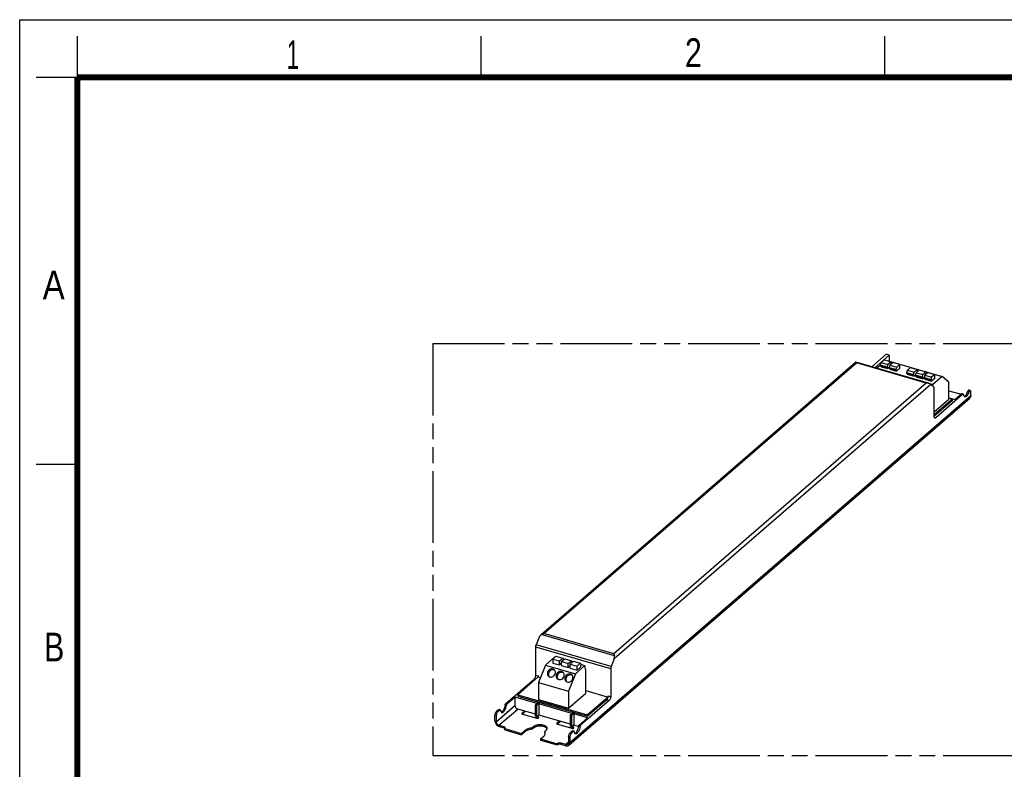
# Model space of a CAD drawing. Header units: millimetres. Extents: x 0 to 210, y 0 to 297.
# Tile 3 of 4: x 0 to 119, y 206 to 297. Entities that reach past the tile are written whole.
import ezdxf

# ---------------------------------------------------------------- set-up
doc = ezdxf.new("R2010")
doc.units = ezdxf.units.MM
doc.header["$LTSCALE"] = 19.36
doc.linetypes.add('PHANTOM', pattern=[0.8, 0.45, -0.05, 0.1, -0.05, 0.1, -0.05])
doc.layers.get('0').update_dxf_attribs({"linetype": 'CONTINUOUS'})
doc.layers.add('DEFAULT_3', color=7, linetype='PHANTOM')
doc.styles.add('TEXTSTYLE_2', font='txt', dxfattribs={"width": 0.75})

msp = doc.modelspace()

# ---------------------------------------------------------------- linework, layer by layer
at = {"color": 2, "linetype": 'Continuous'}
for p, q in [((0, 0), (0, 297)), ((0, 297), (210, 297)), ((7, 290), (7, 295)), ((56, 290), (56, 295)), ((105, 290), (105, 295)), ((7, 290), (2, 290)), ((7, 243), (2, 243))]:
    msp.add_line(p, q, dxfattribs=at)
at = {"color": 7, "linetype": 'Continuous'}
for p, q in [((103.39475, 254.86356), (105.16937, 256.40044)), ((103.75848, 254.75856), (105.5331, 256.29544)), ((104.93182, 255.71124), (104.54682, 255.37782)), ((104.93182, 255.71124), (105.75022, 255.47499)), ((105.5331, 256.29544), (105.16937, 256.40044)), ((105.5331, 256.29544), (105.5331, 255.55787)), ((63.26417, 222.3532), (101.44078, 255.41511)), ((101.44068, 255.41515), (101.44586, 255.41855)), ((110.28937, 252.87326), (101.46604, 255.42034)), ((103.99581, 254.69565), (104.44182, 255.08191)), ((103.99581, 254.69565), (110.81576, 252.7269)), ((104.54682, 255.37782), (104.44182, 255.10502)), ((104.44182, 255.10502), (104.44182, 254.98378)), ((104.44182, 255.10502), (105.26022, 254.86877)), ((104.44182, 254.98378), (105.26022, 254.74753)), ((104.52932, 254.95852), (104.52932, 254.87769)), ((104.52932, 254.87769), (105.34772, 254.64144)), ((104.54682, 255.37782), (105.36522, 255.14157)), ((105.10933, 255.66), (105.12683, 255.67515)), ((105.12683, 255.67515), (111.94678, 253.7064)), ((105.36522, 255.14157), (105.26022, 254.86877)), ((105.26022, 254.86877), (105.26022, 254.74753)), ((105.26022, 254.74753), (105.34772, 254.8233)), ((105.34772, 254.8233), (105.34772, 254.64144)), ((105.5027, 254.77566), (105.34772, 254.64144)), ((105.75022, 255.47499), (105.36522, 255.14157)), ((105.6077, 255.07157), (105.5027, 254.79877)), ((105.5027, 254.79877), (105.5027, 254.67753)), ((105.5027, 254.79877), (106.3211, 254.56252)), ((105.5027, 254.67753), (106.3211, 254.44128)), ((105.5902, 254.65227), (105.5902, 254.57144)), ((105.5902, 254.57144), (106.4086, 254.33519)), ((105.9927, 255.40499), (105.6077, 255.07157)), ((105.6077, 255.07157), (106.4261, 254.83532)), ((105.75022, 255.19499), (105.75022, 255.47499)), ((105.9927, 255.40499), (106.8111, 255.16874)), ((106.4261, 254.83532), (106.3211, 254.56252)), ((106.3211, 254.56252), (106.3211, 254.44128)), ((106.3211, 254.44128), (106.4086, 254.51705)), ((106.8111, 254.68376), (106.4086, 254.33519)), ((106.4086, 254.51705), (106.4086, 254.33519)), ((106.8111, 255.16874), (106.4261, 254.83532)), ((106.8111, 254.68376), (106.8111, 255.16874)), ((108.11447, 254.79249), (107.72947, 254.45907)), ((108.11447, 254.79249), (108.93286, 254.55624)), ((108.93286, 254.55624), (108.54786, 254.22282)), ((108.93286, 254.27624), (108.93286, 254.55624)), ((107.72947, 254.45907), (107.62447, 254.18627)), ((107.62447, 254.18627), (107.62447, 254.06503)), ((107.62447, 254.18627), (108.44286, 253.95002)), ((107.62447, 254.06503), (108.44286, 253.82878)), ((107.71197, 254.03977), (107.71197, 253.95894)), ((107.71197, 253.95894), (108.53036, 253.72269)), ((107.72947, 254.45907), (108.54786, 254.22282)), ((108.54786, 254.22282), (108.44286, 253.95002)), ((108.44286, 253.95002), (108.44286, 253.82878)), ((108.44286, 253.82878), (108.53036, 253.90455)), ((108.53036, 253.90455), (108.53036, 253.72269)), ((108.68535, 253.85691), (108.53036, 253.72269)), ((108.79035, 254.15282), (108.68535, 253.88002)), ((108.68535, 253.88002), (108.68535, 253.75878)), ((108.68535, 253.88002), (109.50374, 253.64377)), ((108.68535, 253.75878), (109.50374, 253.52253)), ((108.77285, 253.73352), (108.77285, 253.65269)), ((108.77285, 253.65269), (109.59124, 253.41644)), ((109.17535, 254.48624), (108.79035, 254.15282)), ((108.79035, 254.15282), (109.60874, 253.91657)), ((109.17535, 254.48624), (109.99374, 254.24999)), ((109.60874, 253.91657), (109.50374, 253.64377)), ((109.50374, 253.64377), (109.50374, 253.52253)), ((109.50374, 253.52253), (109.59124, 253.5983)), ((109.59124, 253.5983), (109.59124, 253.41644)), ((109.74623, 253.55066), (109.59124, 253.41644)), ((109.99374, 254.24999), (109.60874, 253.91657)), ((109.85123, 253.84657), (109.74623, 253.57377)), ((109.74623, 253.57377), (109.74623, 253.45253)), ((109.74623, 253.57377), (110.56462, 253.33752)), ((109.74623, 253.45253), (110.56462, 253.21628)), ((109.83373, 253.42727), (109.83373, 253.34644)), ((109.83373, 253.34644), (110.65212, 253.11019)), ((110.23623, 254.17999), (109.85123, 253.84657)), ((109.85123, 253.84657), (110.66962, 253.61032)), ((109.99374, 253.96999), (109.99374, 254.24999)), ((110.23623, 254.17999), (111.05462, 253.94374)), ((110.66962, 253.61032), (110.56462, 253.33752)), ((110.56462, 253.33752), (110.56462, 253.21628)), ((111.05462, 253.45876), (110.65212, 253.11019)), ((111.05462, 253.94374), (110.66962, 253.61032)), ((111.94678, 253.7064), (110.81576, 252.7269)), ((111.05462, 253.45876), (111.05462, 253.94374)), ((112.76928, 252.99409), (111.94678, 253.7064)), ((110.56462, 253.21628), (110.65212, 253.29205)), ((110.94515, 252.37901), (110.57297, 252.71081)), ((110.65212, 253.29205), (110.65212, 253.11019)), ((110.81576, 252.7269), (110.78008, 252.52617)), ((110.9955, 248.83321), (110.9955, 252.20986)), ((112.76928, 250.93295), (112.76928, 252.99409)), ((66.63984, 208.94361), (115.29024, 251.07609)), ((113.19489, 250.95154), (110.9955, 249.04681)), ((110.9955, 249.39681), (112.76928, 250.93295)), ((114.46925, 251.53846), (111.1705, 248.68166)), ((112.76928, 251.96858), (114.23401, 251.54575)), ((112.76928, 251.11), (113.52165, 250.89281)), ((112.76928, 251.07441), (113.19489, 250.95154)), ((113.19489, 250.78483), (113.19489, 250.95154)), ((114.3177, 251.58221), (113.52165, 250.89281)), ((114.23401, 251.50974), (114.23401, 251.54575)), ((114.36623, 251.59879), (114.51779, 251.55504)), ((115.20951, 252.03192), (115.36106, 251.98817)), ((115.4234, 251.39483), (115.4234, 251.8404)), ((113.19499, 250.78492), (110.9955, 248.8801)), ((63.26476, 222.35252), (63.24072, 222.33302)), ((63.24078, 222.33294), (63.24996, 222.34089)), ((63.05224, 222.05665), (62.68349, 221.09863)), ((62.63224, 217.4494), (62.63224, 220.83991)), ((63.80272, 218.66241), (64.94022, 219.64752)), ((65.07988, 219.72844), (64.69488, 219.39502)), ((64.69488, 219.39502), (64.69488, 218.91005)), ((64.69488, 219.39502), (65.51327, 219.15877)), ((64.69488, 218.91005), (65.51327, 218.6738)), ((64.94022, 219.64752), (64.97488, 219.63751)), ((65.07988, 219.72844), (65.89827, 219.49219)), ((65.51327, 219.15877), (65.89827, 219.49219)), ((65.51327, 218.6738), (65.51327, 219.15877)), ((65.75576, 218.8838), (65.51327, 218.6738)), ((65.75576, 219.08877), (66.14076, 219.42219)), ((65.75576, 218.6038), (65.75576, 219.08877)), ((65.75576, 219.08877), (66.57415, 218.85252)), ((65.89827, 219.49219), (66.00327, 219.40126)), ((66.00327, 219.40126), (66.00327, 219.30313)), ((66.00327, 219.34064), (66.03576, 219.33126)), ((66.14076, 219.42219), (66.95915, 219.18594)), ((66.57415, 218.85252), (66.95915, 219.18594)), ((66.57415, 218.36755), (66.57415, 218.85252)), ((66.81664, 218.78252), (67.20164, 219.11594)), ((66.81664, 218.29755), (66.81664, 218.78252)), ((66.81664, 218.78252), (67.63504, 218.54627)), ((66.95915, 219.18594), (67.06415, 219.09501)), ((67.06415, 219.09501), (67.06415, 218.99688)), ((67.06415, 219.03439), (67.09664, 219.02501)), ((67.20164, 219.11594), (68.02004, 218.87969)), ((67.63504, 218.54627), (68.02004, 218.87969)), ((68.02004, 218.87969), (68.12504, 218.78876)), ((68.12504, 218.66752), (68.03754, 218.59174)), ((68.12504, 218.78876), (68.12504, 218.66752)), ((68.12504, 218.72814), (68.57752, 218.59752)), ((72.1455, 219.43165), (71.77676, 218.47363)), ((63.80272, 218.66241), (62.98022, 216.5255)), ((63.80272, 218.66241), (67.44002, 217.61241)), ((65.75576, 218.6038), (66.57415, 218.36755)), ((66.81664, 218.57755), (66.57415, 218.36755)), ((67.44002, 217.61241), (66.61752, 215.4755)), ((66.81664, 218.29755), (67.63504, 218.0613)), ((68.57752, 218.59752), (67.44002, 217.61241)), ((67.63504, 218.0613), (67.63504, 218.54627)), ((68.03754, 218.40988), (67.63504, 218.0613)), ((68.03754, 218.59174), (68.03754, 218.40988)), ((68.71752, 218.02161), (68.57752, 218.59752)), ((68.71752, 215.23301), (68.71752, 218.02161)), ((71.7255, 218.21491), (71.7255, 214.8244)), ((58.9834, 213.9863), (62.45724, 216.99473)), ((62.93534, 217.2255), (60.43284, 215.05827)), ((62.93534, 217.3619), (62.93534, 217.2255)), ((62.93534, 217.2255), (63.21822, 217.14384)), ((62.98022, 216.5255), (62.98022, 214.46436)), ((62.98022, 216.5255), (66.61752, 215.4755)), ((66.61752, 215.4755), (66.61752, 213.41436)), ((66.61752, 213.41436), (68.71752, 215.23301)), ((68.71752, 215.55633), (71.40943, 214.77924)), ((59.13495, 213.94255), (60.10649, 214.78393)), ((60.10649, 214.78393), (60.10649, 213.75336)), ((62.78197, 214.01158), (60.10649, 214.78393)), ((60.43284, 215.05827), (60.43284, 214.89156)), ((60.43284, 215.05827), (68.91989, 212.60827)), ((60.43294, 214.89164), (68.91999, 212.44164)), ((62.85554, 214.07529), (62.65072, 213.89792)), ((62.80227, 213.85417), (63.00709, 214.03154)), ((63.02651, 214.03818), (62.87495, 214.08193)), ((62.98022, 214.46436), (66.61752, 213.41436)), ((62.98602, 213.95268), (63.04209, 214.00123)), ((62.98602, 213.95268), (62.98602, 212.58869)), ((67.02549, 212.78658), (62.98602, 213.95268)), ((71.5505, 214.36973), (68.07666, 211.3613)), ((71.40367, 214.75928), (68.91989, 212.60827)), ((71.24739, 214.45723), (68.91999, 212.44164)), ((58.12607, 213.24384), (57.85474, 213.00885)), ((58.27763, 213.20009), (58.00629, 212.9651)), ((58.32617, 213.21667), (58.17461, 213.26042)), ((62.61572, 212.69558), (60.43991, 213.32369)), ((61.2583, 213.08744), (60.9606, 212.82962)), ((61.38955, 213.04955), (61.00517, 212.71666)), ((61.02466, 212.71009), (62.75238, 212.21134)), ((62.61572, 212.44299), (62.61572, 213.80698)), ((62.76727, 212.39924), (62.76727, 213.76323)), ((67.09906, 212.85029), (66.89424, 212.67292)), ((67.0458, 212.62917), (67.25062, 212.80654)), ((67.27003, 212.81318), (67.11848, 212.85693)), ((67.22955, 212.72768), (67.28562, 212.77623)), ((68.88995, 212.24836), (67.22955, 212.72768)), ((67.22955, 212.72768), (67.22955, 211.36369)), ((57.67974, 211.88735), (57.67974, 212.55419)), ((57.83129, 212.51044), (57.83129, 211.78298)), ((62.76727, 212.39924), (62.61572, 212.44299)), ((62.98602, 212.58869), (62.76727, 212.39924)), ((62.92738, 212.3629), (62.77582, 212.40665)), ((62.92738, 212.21134), (62.77582, 212.25509)), ((66.85924, 211.47058), (62.98602, 212.58869)), ((65.50183, 211.86244), (65.20413, 211.60462)), ((65.63308, 211.82455), (65.24869, 211.49166)), ((66.85924, 211.21799), (66.85924, 212.58198)), ((67.0108, 211.17424), (67.0108, 212.53823)), ((67.91841, 211.40698), (68.88995, 212.24836)), ((68.91989, 212.60827), (68.91989, 212.44156)), ((58.16471, 211.35331), (58.74062, 211.18706)), ((58.22533, 211.18425), (58.74062, 211.0355)), ((58.86873, 210.79645), (58.86873, 210.948)), ((58.86873, 210.948), (60.89956, 210.36175)), ((58.86873, 210.79645), (60.89956, 210.2102)), ((61.30206, 210.71033), (60.89956, 210.36175)), ((61.30206, 210.55877), (60.89956, 210.2102)), ((60.89956, 210.36175), (60.89956, 210.2102)), ((62.38735, 211.19522), (62.19691, 211.0303)), ((62.38735, 211.04366), (62.19691, 210.87874)), ((62.19691, 211.0303), (62.19691, 210.87874)), ((63.71246, 210.5928), (63.90289, 210.75772)), ((63.71246, 210.5928), (63.71246, 210.44124)), ((65.26818, 211.48509), (66.9959, 210.98634)), ((67.06109, 210.66452), (66.78975, 210.42953)), ((67.0108, 211.17424), (66.85924, 211.21799)), ((67.21934, 210.61884), (66.948, 210.38385)), ((67.22955, 211.36369), (67.0108, 211.17424)), ((67.1709, 211.1379), (67.01935, 211.18165)), ((67.1709, 210.98634), (67.01935, 211.03009)), ((67.26788, 210.63542), (67.10962, 210.6811)), ((67.82684, 211.19126), (67.22955, 211.36369)), ((63.20318, 209.69675), (63.60568, 210.04533)), ((63.20318, 209.69675), (65.23401, 209.1105)), ((63.20318, 209.69675), (63.20318, 209.5452)), ((63.20318, 209.5452), (65.23401, 208.95895)), ((65.23401, 208.95895), (65.23401, 209.1105)), ((66.28133, 209.01024), (65.71212, 209.17456)), ((66.61475, 209.97487), (66.61475, 209.24741)), ((66.773, 209.92919), (66.773, 209.26235)), ((66.22741, 208.87425), (65.71212, 209.023))]:
    msp.add_line(p, q, dxfattribs=at)
at = {"color": 9, "linetype": 'Continuous'}
for p, q in [((63.60283, 222.48659), (101.53711, 255.33864)), ((110.02416, 252.88864), (101.53711, 255.33864)), ((110.02416, 252.88864), (72.08988, 220.03659)), ((110.57297, 252.71081), (72.1455, 219.43165)), ((66.773, 209.26235), (115.4234, 251.39483)), ((114.3177, 251.58221), (114.46925, 251.53846)), ((115.02175, 251.81736), (115.17331, 251.77361)), ((111.1705, 248.68166), (111.00938, 248.72817)), ((72.18047, 219.77877), (63.26476, 222.35252)), ((72.08988, 220.03659), (63.60283, 222.48659)), ((71.77676, 218.47363), (62.68349, 221.09863)), ((71.7255, 218.21491), (62.63224, 220.83991)), ((62.45724, 216.99473), (62.61597, 216.94891)), ((62.63224, 217.4494), (62.93534, 217.3619)), ((59.13495, 213.94255), (58.9834, 213.9863)), ((62.65072, 213.89792), (62.80227, 213.85417)), ((63.00709, 214.03154), (62.85554, 214.07529)), ((71.24739, 214.45723), (71.5505, 214.36973)), ((71.42239, 214.9119), (71.7255, 214.8244)), ((57.83129, 211.78298), (60.10649, 213.75336)), ((58.00629, 212.9651), (57.85474, 213.00885)), ((58.27763, 213.20009), (58.12607, 213.24384)), ((58.16471, 211.35331), (60.43991, 213.32369)), ((59.04922, 213.74706), (58.89766, 213.79081)), ((60.9606, 212.82962), (60.9606, 212.74212)), ((62.61572, 213.80698), (62.76727, 213.76323)), ((67.25062, 212.80654), (67.09906, 212.85029)), ((57.83129, 212.51044), (57.67974, 212.55419)), ((62.92738, 212.3629), (62.92738, 212.21134)), ((65.20413, 211.60462), (65.20413, 211.51712)), ((66.85924, 212.58198), (67.0108, 212.53823)), ((66.89424, 212.67292), (67.0458, 212.62917)), ((58.74062, 211.18706), (58.74062, 211.0355)), ((61.30206, 210.71033), (61.30206, 210.55877)), ((62.38735, 211.19522), (62.38735, 211.04366)), ((66.948, 210.38385), (66.78975, 210.42953)), ((67.21934, 210.61884), (67.06109, 210.66452)), ((67.1709, 211.1379), (67.1709, 210.98634)), ((67.99093, 211.16581), (67.83268, 211.21149)), ((68.07666, 211.3613), (67.91841, 211.40698)), ((65.71212, 209.17456), (65.71212, 209.023)), ((66.61475, 209.29899), (66.28133, 209.01024)), ((66.773, 209.92919), (66.61475, 209.97487))]:
    msp.add_line(p, q, dxfattribs=at)
at = {"color": 7, "linetype": 'Continuous', "const_width": 0.7}
for points in [[(7, 7), (7, 290)], [(7, 290), (203, 290)]]:
    msp.add_lwpolyline(points, dxfattribs=at)
at = {"color": 7, "linetype": 'Continuous'}
for centre, radius, start, end in [((63.60623, 221.90746), 0.56096, 123.483081, 127.4972355), ((64.71687, 217.66225), 0.42533, 60.4766265, 73.9292094), ((65.77776, 217.356), 0.42533, 60.4766265, 73.9292094), ((64.57795, 217.50561), 0.4157, 215.1295549, 217.7935046), ((65.63883, 217.19936), 0.4157, 215.1295549, 217.7935046), ((66.69971, 216.89311), 0.4157, 215.1295549, 217.7935046), ((66.83864, 217.04975), 0.42533, 60.4766265, 73.9292094), ((62.81863, 212.45688), 0.195, 194.0086154, 200.3510387), ((58.75193, 210.83549), 0.17921, 43.9430526, 46.6647703), ((63.42418, 210.22141), 0.36017, 12.8127506, 17.7667941), ((63.44831, 210.3777), 0.33556, 0.0214993, 8.3719233), ((67.06216, 211.23188), 0.195, 194.0086154, 200.3510387)]:
    msp.add_arc(centre, radius, start, end, dxfattribs=at)
for centre, major_axis, ratio, start_param, end_param in [((110.26986, 252.79831), (0.34702, -0.16029), 0.215665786, 0.616592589, 1.394691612), ((63.35534, 221.96915), (0.20298, 0.44431), 0.641742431, 7.235319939, 7.949044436), ((71.84239, 219.51915), (0.20298, 0.44431), 0.641742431, -1.475733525, -0.690335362)]:
    msp.add_ellipse(centre, major_axis=major_axis, ratio=ratio, start_param=start_param, end_param=end_param, dxfattribs=at)
for points in [[(101.46605, 255.42034), (101.45956, 255.4222), (101.45183, 255.42173), (101.44586, 255.41855)], [(110.36469, 252.84391), (110.34065, 252.85608), (110.31525, 252.86578), (110.28937, 252.87326)], [(64.1856, 217.36718), (64.19851, 217.33159), (64.21618, 217.29736), (64.23797, 217.2664)], [(65.24648, 217.06093), (65.25939, 217.02534), (65.27706, 216.99111), (65.29885, 216.96015)], [(66.30736, 216.75468), (66.32027, 216.71909), (66.33794, 216.68486), (66.35973, 216.6539)], [(62.6246, 212.44041), (62.62526, 212.43006), (62.62693, 212.41974), (62.62943, 212.40968)], [(58.87492, 210.96584), (58.86855, 210.97186), (58.86174, 210.97744), (58.85467, 210.98262)], [(63.7446, 210.38666), (63.7352, 210.40557), (63.72437, 210.42381), (63.71246, 210.44124)], [(63.76717, 210.33131), (63.7611, 210.35029), (63.75347, 210.36882), (63.7446, 210.38666)], [(63.9903, 210.93815), (63.98265, 210.95242), (63.97377, 210.96608), (63.96403, 210.97902)], [(64.0066, 210.90153), (64.00212, 210.91411), (63.99661, 210.92637), (63.9903, 210.93815)], [(66.86812, 211.21541), (66.86879, 211.20506), (66.87046, 211.19474), (66.87296, 211.18468)]]:
    msp.add_open_spline(points, degree=3, dxfattribs=at)
for points, knots in [([(101.53711, 255.33864), (101.52687, 255.35822), (101.5079, 255.38879), (101.47999, 255.41635), (101.46605, 255.42034)], [0, 0, 0, 0, 0.603720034, 1, 1, 1, 1]), ([(110.28937, 252.87326), (110.26855, 252.87929), (110.18149, 252.89821), (110.09078, 252.89778), (110.02416, 252.88864)], [0, 0, 0, 0, 0.243773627, 1, 1, 1, 1]), ([(110.9955, 252.20986), (110.9955, 252.24469), (110.99055, 252.30453), (110.9639, 252.3623), (110.94515, 252.37901)], [0, 0, 0, 0, 0.58091513, 1, 1, 1, 1]), ([(114.23401, 251.54575), (114.22769, 251.54024), (114.20649, 251.5195), (114.19111, 251.49141), (114.18829, 251.47021)], [0, 0, 0, 0, 0.281670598, 1, 1, 1, 1]), ([(114.36623, 251.59879), (114.36263, 251.59983), (114.34477, 251.60166), (114.32813, 251.59124), (114.3177, 251.58221)], [0, 0, 0, 0, 0.213780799, 1, 1, 1, 1]), ([(114.51779, 251.55504), (114.51418, 251.55608), (114.49633, 251.55792), (114.47968, 251.54749), (114.46925, 251.53846)], [0, 0, 0, 0, 0.213787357, 1, 1, 1, 1]), ([(114.55515, 251.49013), (114.55414, 251.49836), (114.54989, 251.52278), (114.53441, 251.55024), (114.51779, 251.55504)], [0, 0, 0, 0, 0.323821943, 1, 1, 1, 1]), ([(114.70381, 251.23706), (114.68454, 251.24261), (114.64589, 251.26478), (114.60246, 251.32172), (114.57119, 251.39903), (114.55943, 251.45801), (114.55515, 251.49013)], [0, 0, 0, 0, 0.195035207, 0.417878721, 0.684767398, 1, 1, 1, 1]), ([(114.63548, 251.28231), (114.67438, 251.29348), (114.7554, 251.34575), (114.85744, 251.46525), (114.95082, 251.62691), (115.00014, 251.75098), (115.02175, 251.81736)], [0, 0, 0, 0, 0.178921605, 0.411802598, 0.691452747, 1, 1, 1, 1]), ([(115.17331, 251.77361), (115.14725, 251.69357), (115.08698, 251.54762), (114.98496, 251.38799), (114.89342, 251.29599), (114.82857, 251.25173), (114.7645, 251.22951), (114.72224, 251.23174), (114.70381, 251.23706)], [0, 0, 0, 0, 0.330961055, 0.61829355, 0.737703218, 0.839148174, 0.924570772, 1, 1, 1, 1]), ([(115.20951, 252.03192), (115.17396, 252.04219), (115.12125, 252.0011), (115.08326, 251.94952), (115.05077, 251.89486), (115.03218, 251.84936), (115.02175, 251.81736)], [0, 0, 0, 0, 0.370268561, 0.509278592, 0.663162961, 1, 1, 1, 1]), ([(115.36106, 251.98817), (115.32551, 251.99843), (115.27281, 251.95734), (115.23482, 251.90577), (115.20233, 251.85111), (115.18373, 251.80561), (115.17331, 251.77361)], [0, 0, 0, 0, 0.370270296, 0.509265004, 0.663148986, 1, 1, 1, 1]), ([(115.4234, 251.39483), (115.4234, 251.33352), (115.40351, 251.21378), (115.33301, 251.11314), (115.29024, 251.0761)], [0, 0, 0, 0, 0.520007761, 1, 1, 1, 1]), ([(115.4234, 251.8404), (115.4234, 251.8589), (115.42095, 251.91105), (115.39603, 251.97807), (115.36106, 251.98817)], [0, 0, 0, 0, 0.336947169, 1, 1, 1, 1]), ([(111.07343, 248.6485), (111.06115, 248.65204), (111.0364, 248.66868), (111.01252, 248.71095), (110.99821, 248.7675), (110.9955, 248.81009), (110.9955, 248.83321)], [0, 0, 0, 0, 0.180688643, 0.399541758, 0.672974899, 1, 1, 1, 1]), ([(111.1705, 248.68166), (111.15554, 248.6687), (111.12597, 248.64791), (111.08829, 248.64421), (111.07343, 248.6485)], [0, 0, 0, 0, 0.561361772, 1, 1, 1, 1]), ([(63.29675, 222.37533), (63.31972, 222.39054), (63.41482, 222.44443), (63.52205, 222.47551), (63.60283, 222.48659)], [0, 0, 0, 0, 0.252543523, 1, 1, 1, 1]), ([(62.63224, 220.83991), (62.63224, 220.86062), (62.63744, 220.94876), (62.65925, 221.03566), (62.68349, 221.09863)], [0, 0, 0, 0, 0.234869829, 1, 1, 1, 1]), ([(72.08988, 220.03659), (72.09843, 220.02025), (72.12074, 219.97357), (72.15188, 219.88759), (72.17145, 219.81734), (72.18047, 219.77877)], [0, 0, 0, 0, 0.201971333, 0.566175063, 1, 1, 1, 1]), ([(64.0706, 217.82714), (64.0526, 217.78039), (64.02929, 217.68319), (64.03677, 217.53606), (64.08694, 217.40194), (64.147, 217.32896), (64.18157, 217.29903)], [0, 0, 0, 0, 0.262303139, 0.515735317, 0.760547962, 1, 1, 1, 1]), ([(64.86895, 218.09275), (64.81181, 218.14223), (64.66245, 218.21089), (64.41529, 218.18591), (64.19802, 218.05132), (64.101, 217.90613), (64.0706, 217.82714)], [0, 0, 0, 0, 0.233645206, 0.479531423, 0.738390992, 1, 1, 1, 1]), ([(64.19434, 217.71997), (64.17241, 217.66299), (64.14724, 217.54349), (64.16565, 217.42215), (64.1856, 217.36718)], [0, 0, 0, 0, 0.510809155, 1, 1, 1, 1]), ([(64.18157, 217.29903), (64.23871, 217.24955), (64.38807, 217.18089), (64.63523, 217.20586), (64.8525, 217.34045), (64.94952, 217.48565), (64.97992, 217.56464)], [0, 0, 0, 0, 0.233645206, 0.479531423, 0.738390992, 1, 1, 1, 1]), ([(64.83462, 218.07096), (64.77422, 218.0884), (64.64141, 218.0968), (64.45106, 218.03196), (64.29112, 217.90245), (64.21877, 217.78345), (64.19434, 217.71997)], [0, 0, 0, 0, 0.237452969, 0.486354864, 0.74310975, 1, 1, 1, 1]), ([(64.97992, 217.56464), (64.99792, 217.61138), (65.02123, 217.70859), (65.01375, 217.85572), (64.96357, 217.98983), (64.90352, 218.06282), (64.86895, 218.09275)], [0, 0, 0, 0, 0.262303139, 0.515735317, 0.760547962, 1, 1, 1, 1]), ([(65.13148, 217.52089), (65.11348, 217.47414), (65.09017, 217.37694), (65.09765, 217.22981), (65.14783, 217.09569), (65.20788, 217.02271), (65.24245, 216.99278)], [0, 0, 0, 0, 0.262303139, 0.515735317, 0.760547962, 1, 1, 1, 1]), ([(65.92983, 217.7865), (65.87269, 217.83598), (65.72333, 217.90464), (65.47618, 217.87966), (65.2589, 217.74507), (65.16188, 217.59988), (65.13148, 217.52089)], [0, 0, 0, 0, 0.233645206, 0.479531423, 0.738390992, 1, 1, 1, 1]), ([(65.8955, 217.76471), (65.8351, 217.78215), (65.70229, 217.79055), (65.51194, 217.72571), (65.352, 217.5962), (65.27965, 217.4772), (65.25522, 217.41372)], [0, 0, 0, 0, 0.237452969, 0.486354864, 0.74310975, 1, 1, 1, 1]), ([(66.0408, 217.25839), (66.0588, 217.30513), (66.08211, 217.40234), (66.07463, 217.54947), (66.02446, 217.68358), (65.9644, 217.75657), (65.92983, 217.7865)], [0, 0, 0, 0, 0.262303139, 0.515735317, 0.760547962, 1, 1, 1, 1]), ([(66.99071, 217.48025), (66.93357, 217.52973), (66.78421, 217.59839), (66.53706, 217.57341), (66.31978, 217.43882), (66.22276, 217.29363), (66.19236, 217.21464)], [0, 0, 0, 0, 0.233645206, 0.479531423, 0.738390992, 1, 1, 1, 1]), ([(66.95638, 217.45846), (66.89598, 217.4759), (66.76317, 217.4843), (66.57283, 217.41946), (66.41288, 217.28995), (66.34053, 217.17095), (66.3161, 217.10747)], [0, 0, 0, 0, 0.237452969, 0.486354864, 0.74310975, 1, 1, 1, 1]), ([(67.10169, 216.95214), (67.11968, 216.99888), (67.14299, 217.09609), (67.13551, 217.24322), (67.08534, 217.37733), (67.02528, 217.45032), (66.99071, 217.48025)], [0, 0, 0, 0, 0.262303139, 0.515735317, 0.760547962, 1, 1, 1, 1]), ([(71.77676, 218.47363), (71.76858, 218.45237), (71.74064, 218.36877), (71.7255, 218.2803), (71.7255, 218.21491)], [0, 0, 0, 0, 0.258359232, 1, 1, 1, 1]), ([(62.45724, 216.99473), (62.48373, 217.01768), (62.53187, 217.08045), (62.58541, 217.19197), (62.62196, 217.31834), (62.63224, 217.40665), (62.63224, 217.4494)], [0, 0, 0, 0, 0.211124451, 0.468382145, 0.742554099, 1, 1, 1, 1]), ([(62.93534, 217.3619), (62.93534, 217.34978), (62.93356, 217.29847), (62.9255, 217.24747), (62.91662, 217.20928)], [0, 0, 0, 0, 0.236040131, 1, 1, 1, 1]), ([(65.25522, 217.41372), (65.23329, 217.35674), (65.20812, 217.23724), (65.22653, 217.1159), (65.24648, 217.06093)], [0, 0, 0, 0, 0.510809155, 1, 1, 1, 1]), ([(65.24245, 216.99278), (65.29959, 216.9433), (65.44895, 216.87464), (65.69611, 216.89961), (65.91339, 217.0342), (66.0104, 217.1794), (66.0408, 217.25839)], [0, 0, 0, 0, 0.233645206, 0.479531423, 0.738390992, 1, 1, 1, 1]), ([(66.19236, 217.21464), (66.17437, 217.16789), (66.15106, 217.07069), (66.15853, 216.92356), (66.20871, 216.78944), (66.26876, 216.71646), (66.30333, 216.68653)], [0, 0, 0, 0, 0.262303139, 0.515735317, 0.760547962, 1, 1, 1, 1]), ([(66.3161, 217.10747), (66.29417, 217.05049), (66.269, 216.93099), (66.28742, 216.80965), (66.30736, 216.75468)], [0, 0, 0, 0, 0.510809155, 1, 1, 1, 1]), ([(66.30333, 216.68653), (66.36048, 216.63705), (66.50983, 216.56839), (66.75699, 216.59336), (66.97427, 216.72795), (67.07128, 216.87315), (67.10169, 216.95214)], [0, 0, 0, 0, 0.233645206, 0.479531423, 0.738390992, 1, 1, 1, 1]), ([(58.89766, 213.79081), (58.90183, 213.82972), (58.91711, 213.88618), (58.95088, 213.95027), (58.97203, 213.97645), (58.9834, 213.9863)], [0, 0, 0, 0, 0.541138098, 0.792060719, 1, 1, 1, 1]), ([(59.13495, 213.94255), (59.12358, 213.9327), (59.10243, 213.90652), (59.06866, 213.84243), (59.05338, 213.78597), (59.04922, 213.74706)], [0, 0, 0, 0, 0.207939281, 0.458861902, 1, 1, 1, 1]), ([(62.61572, 213.80698), (62.61572, 213.82457), (62.62304, 213.85719), (62.63904, 213.8878), (62.65072, 213.89792)], [0, 0, 0, 0, 0.53228779, 1, 1, 1, 1]), ([(62.85554, 214.07529), (62.85714, 214.07668), (62.86259, 214.08089), (62.87028, 214.08327), (62.87495, 214.08193)], [0, 0, 0, 0, 0.303823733, 1, 1, 1, 1]), ([(63.02651, 214.03818), (63.02507, 214.03859), (63.01792, 214.03933), (63.01127, 214.03516), (63.00709, 214.03154)], [0, 0, 0, 0, 0.213770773, 1, 1, 1, 1]), ([(63.04209, 214.00123), (63.04209, 214.00586), (63.04148, 214.0189), (63.03525, 214.03565), (63.02651, 214.03818)], [0, 0, 0, 0, 0.33684868, 1, 1, 1, 1]), ([(71.24739, 214.45723), (71.26532, 214.47275), (71.29954, 214.51229), (71.3587, 214.61089), (71.38942, 214.69795), (71.40367, 214.75928)], [0, 0, 0, 0, 0.206648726, 0.451205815, 1, 1, 1, 1]), ([(71.40367, 214.75928), (71.4082, 214.77878), (71.41324, 214.80485), (71.41684, 214.83113), (71.41764, 214.83759)], [0, 0, 0, 0, 0.754561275, 1, 1, 1, 1]), ([(71.41764, 214.83759), (71.41842, 214.84395), (71.4211, 214.86864), (71.42239, 214.89348), (71.42239, 214.9119)], [0, 0, 0, 0, 0.258377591, 1, 1, 1, 1]), ([(71.7255, 214.8244), (71.7255, 214.78165), (71.71522, 214.69334), (71.67868, 214.56697), (71.62513, 214.45545), (71.577, 214.39268), (71.5505, 214.36973)], [0, 0, 0, 0, 0.257445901, 0.531617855, 0.788875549, 1, 1, 1, 1]), ([(57.67974, 212.55419), (57.67974, 212.59693), (57.69002, 212.68524), (57.72656, 212.81161), (57.78011, 212.92313), (57.82824, 212.9859), (57.85474, 213.00885)], [0, 0, 0, 0, 0.257445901, 0.531617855, 0.788875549, 1, 1, 1, 1]), ([(58.00629, 212.9651), (57.97979, 212.94215), (57.93166, 212.87938), (57.87812, 212.76786), (57.84157, 212.64149), (57.83129, 212.55318), (57.83129, 212.51044)], [0, 0, 0, 0, 0.211124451, 0.468382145, 0.742554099, 1, 1, 1, 1]), ([(58.12607, 213.24384), (58.13009, 213.24731), (58.14369, 213.25784), (58.16294, 213.26379), (58.17461, 213.26042)], [0, 0, 0, 0, 0.304029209, 1, 1, 1, 1]), ([(58.32617, 213.21667), (58.32256, 213.21771), (58.3047, 213.21954), (58.28806, 213.20912), (58.27763, 213.20009)], [0, 0, 0, 0, 0.21378203, 1, 1, 1, 1]), ([(58.36336, 213.15309), (58.3623, 213.16116), (58.35796, 213.18518), (58.34252, 213.21193), (58.32617, 213.21667)], [0, 0, 0, 0, 0.323258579, 1, 1, 1, 1]), ([(58.36336, 213.15309), (58.3676, 213.12081), (58.37929, 213.06155), (58.41056, 212.98386), (58.45404, 212.92663), (58.49282, 212.90436), (58.51215, 212.89878)], [0, 0, 0, 0, 0.315445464, 0.582357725, 0.805162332, 1, 1, 1, 1]), ([(58.89766, 213.79081), (58.88737, 213.69456), (58.84713, 213.50523), (58.74381, 213.2498), (58.61486, 213.05268), (58.49995, 212.96007), (58.44354, 212.94396)], [0, 0, 0, 0, 0.291380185, 0.579098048, 0.823398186, 1, 1, 1, 1]), ([(58.51215, 212.89878), (58.53659, 212.89172), (58.5959, 212.89341), (58.681, 212.93899), (58.76519, 213.01878), (58.84567, 213.12959), (58.91844, 213.26548), (58.99949, 213.47017), (59.0373, 213.63557), (59.04922, 213.74706)], [0, 0, 0, 0, 0.070574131, 0.155952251, 0.262557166, 0.390032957, 0.534252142, 0.688991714, 1, 1, 1, 1]), ([(60.10649, 213.75336), (60.10649, 213.65954), (60.18409, 213.47021), (60.34762, 213.35033), (60.43991, 213.32369)], [0, 0, 0, 0, 0.494086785, 1, 1, 1, 1]), ([(60.9606, 212.82962), (60.95697, 212.82648), (60.94504, 212.81475), (60.93716, 212.79789), (60.93716, 212.78587)], [0, 0, 0, 0, 0.285480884, 1, 1, 1, 1]), ([(60.93716, 212.78587), (60.93716, 212.76933), (60.95505, 212.74294), (60.98952, 212.72227), (61.01223, 212.71368), (61.02466, 212.71009)], [0, 0, 0, 0, 0.408025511, 0.680890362, 1, 1, 1, 1]), ([(62.80227, 213.85417), (62.7906, 213.84405), (62.7746, 213.81344), (62.76727, 213.78082), (62.76727, 213.76323)], [0, 0, 0, 0, 0.46771221, 1, 1, 1, 1]), ([(67.09906, 212.85029), (67.10067, 212.85168), (67.10611, 212.85589), (67.11381, 212.85827), (67.11848, 212.85693)], [0, 0, 0, 0, 0.303823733, 1, 1, 1, 1]), ([(67.27003, 212.81318), (67.26859, 212.81359), (67.26145, 212.81433), (67.25479, 212.81016), (67.25062, 212.80654)], [0, 0, 0, 0, 0.213770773, 1, 1, 1, 1]), ([(67.28562, 212.77623), (67.28562, 212.78086), (67.285, 212.7939), (67.27878, 212.81065), (67.27003, 212.81318)], [0, 0, 0, 0, 0.33684868, 1, 1, 1, 1]), ([(57.67974, 211.88735), (57.67974, 211.73383), (57.77877, 211.49641), (58.00559, 211.27925), (58.15094, 211.20573), (58.22533, 211.18425)], [0, 0, 0, 0, 0.491080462, 0.752307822, 1, 1, 1, 1]), ([(58.16471, 211.35331), (58.07242, 211.37995), (57.90889, 211.49983), (57.83129, 211.68916), (57.83129, 211.78298)], [0, 0, 0, 0, 0.505913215, 1, 1, 1, 1]), ([(62.63581, 212.38907), (62.64162, 212.37336), (62.67172, 212.31468), (62.72866, 212.26871), (62.77582, 212.25509)], [0, 0, 0, 0, 0.254394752, 1, 1, 1, 1]), ([(62.75238, 212.21134), (62.78065, 212.20318), (62.8254, 212.19764), (62.88495, 212.20172), (62.94896, 212.21376), (63.01489, 212.24854), (63.01488, 212.28712)], [0, 0, 0, 0, 0.301800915, 0.456960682, 0.604307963, 1, 1, 1, 1]), ([(63.01488, 212.28712), (63.01487, 212.30367), (62.99699, 212.33006), (62.96252, 212.35072), (62.93981, 212.35931), (62.92738, 212.3629)], [0, 0, 0, 0, 0.40800932, 0.680919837, 1, 1, 1, 1]), ([(65.20413, 211.60462), (65.2005, 211.60148), (65.18857, 211.58975), (65.18068, 211.57289), (65.18068, 211.56087)], [0, 0, 0, 0, 0.285480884, 1, 1, 1, 1]), ([(65.18068, 211.56087), (65.18069, 211.54433), (65.19857, 211.51794), (65.23305, 211.49727), (65.25575, 211.48868), (65.26818, 211.48509)], [0, 0, 0, 0, 0.408025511, 0.680890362, 1, 1, 1, 1]), ([(66.85924, 212.58198), (66.85924, 212.59957), (66.86657, 212.63219), (66.88257, 212.6628), (66.89424, 212.67292)], [0, 0, 0, 0, 0.53228779, 1, 1, 1, 1]), ([(67.0458, 212.62917), (67.03412, 212.61905), (67.01812, 212.58844), (67.0108, 212.55582), (67.0108, 212.53823)], [0, 0, 0, 0, 0.46771221, 1, 1, 1, 1]), ([(58.91561, 211.0355), (58.91561, 211.05111), (58.90572, 211.08526), (58.86754, 211.12781), (58.81079, 211.16312), (58.76548, 211.17988), (58.74062, 211.18706)], [0, 0, 0, 0, 0.190650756, 0.41375286, 0.683954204, 1, 1, 1, 1]), ([(58.85467, 210.98262), (58.84701, 210.98823), (58.81162, 211.01104), (58.77188, 211.02648), (58.74062, 211.0355)], [0, 0, 0, 0, 0.225894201, 1, 1, 1, 1]), ([(58.86873, 210.948), (58.88254, 210.95996), (58.90575, 210.98577), (58.91562, 211.01989), (58.91561, 211.0355)], [0, 0, 0, 0, 0.53925836, 1, 1, 1, 1]), ([(62.19691, 211.0303), (62.02156, 211.01303), (61.76964, 210.96297), (61.47452, 210.83508), (61.35301, 210.75445), (61.30206, 210.71033)], [0, 0, 0, 0, 0.549377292, 0.789843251, 1, 1, 1, 1]), ([(62.19691, 210.87874), (62.02156, 210.86148), (61.76964, 210.81141), (61.47452, 210.68353), (61.35301, 210.6029), (61.30206, 210.55877)], [0, 0, 0, 0, 0.549377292, 0.789843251, 1, 1, 1, 1]), ([(64.02012, 210.97647), (64.02012, 211.00054), (64.01155, 211.05078), (63.97473, 211.12164), (63.91606, 211.18751), (63.80539, 211.27139), (63.62193, 211.35211), (63.36669, 211.40741), (63.08919, 211.42057), (62.81721, 211.39007), (62.57799, 211.3194), (62.44071, 211.24143), (62.38735, 211.19522)], [0, 0, 0, 0, 0.038838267, 0.080559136, 0.127255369, 0.179994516, 0.303547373, 0.446723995, 0.59947397, 0.749783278, 0.886113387, 1, 1, 1, 1]), ([(63.96403, 210.97902), (63.93194, 211.02166), (63.84003, 211.1001), (63.6652, 211.18362), (63.4517, 211.24071), (63.13793, 211.27497), (62.82226, 211.24676), (62.54628, 211.15162), (62.43273, 211.08297), (62.38735, 211.04366)], [0, 0, 0, 0, 0.094620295, 0.209484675, 0.341561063, 0.484340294, 0.768076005, 0.893554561, 1, 1, 1, 1]), ([(63.60568, 210.04533), (63.65816, 210.09078), (63.74639, 210.18883), (63.78387, 210.3185), (63.78387, 210.37783)], [0, 0, 0, 0, 0.539226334, 1, 1, 1, 1]), ([(63.78029, 210.42656), (63.7782, 210.44081), (63.7657, 210.49978), (63.73826, 210.55503), (63.71246, 210.5928)], [0, 0, 0, 0, 0.239531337, 1, 1, 1, 1]), ([(63.90289, 210.75772), (63.93742, 210.78762), (63.99546, 210.85213), (64.02011, 210.93744), (64.02012, 210.97647)], [0, 0, 0, 0, 0.539240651, 1, 1, 1, 1]), ([(66.61475, 209.97487), (66.61475, 210.01761), (66.62503, 210.10592), (66.66157, 210.2323), (66.71512, 210.34382), (66.76325, 210.40659), (66.78975, 210.42953)], [0, 0, 0, 0, 0.257445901, 0.531617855, 0.788875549, 1, 1, 1, 1]), ([(66.948, 210.38385), (66.92151, 210.3609), (66.87337, 210.29813), (66.81983, 210.18661), (66.78328, 210.06024), (66.773, 209.97193), (66.773, 209.92919)], [0, 0, 0, 0, 0.211124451, 0.468382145, 0.742554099, 1, 1, 1, 1]), ([(66.87933, 211.16407), (66.88514, 211.14836), (66.91524, 211.08968), (66.97219, 211.04371), (67.01935, 211.03009)], [0, 0, 0, 0, 0.254394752, 1, 1, 1, 1]), ([(66.9959, 210.98634), (67.02418, 210.97818), (67.06892, 210.97264), (67.12847, 210.97672), (67.19248, 210.98876), (67.25841, 211.02354), (67.2584, 211.06212)], [0, 0, 0, 0, 0.301800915, 0.456960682, 0.604307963, 1, 1, 1, 1]), ([(67.06109, 210.66452), (67.0651, 210.66799), (67.0787, 210.67852), (67.09796, 210.68448), (67.10962, 210.6811)], [0, 0, 0, 0, 0.304029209, 1, 1, 1, 1]), ([(67.2584, 211.06212), (67.2584, 211.07867), (67.24052, 211.10506), (67.20604, 211.12572), (67.18333, 211.13431), (67.1709, 211.1379)], [0, 0, 0, 0, 0.40800932, 0.680919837, 1, 1, 1, 1]), ([(67.26788, 210.63542), (67.26427, 210.63646), (67.24641, 210.63829), (67.22977, 210.62787), (67.21934, 210.61884)], [0, 0, 0, 0, 0.21378203, 1, 1, 1, 1]), ([(67.30507, 210.57184), (67.30402, 210.57991), (67.29967, 210.60393), (67.28424, 210.63068), (67.26788, 210.63542)], [0, 0, 0, 0, 0.323258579, 1, 1, 1, 1]), ([(67.45386, 210.31753), (67.43454, 210.32311), (67.39576, 210.34538), (67.35227, 210.40261), (67.32101, 210.4803), (67.30931, 210.53956), (67.30507, 210.57184)], [0, 0, 0, 0, 0.194840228, 0.417634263, 0.684568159, 1, 1, 1, 1]), ([(67.38219, 210.36572), (67.43841, 210.38297), (67.55218, 210.47633), (67.68024, 210.67339), (67.78256, 210.92768), (67.82245, 211.11588), (67.83268, 211.21149)], [0, 0, 0, 0, 0.177687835, 0.422286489, 0.709465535, 1, 1, 1, 1]), ([(67.99093, 211.16581), (67.97901, 211.05432), (67.9412, 210.88892), (67.86015, 210.68423), (67.78738, 210.54834), (67.7069, 210.43753), (67.62272, 210.35774), (67.53761, 210.31216), (67.4783, 210.31047), (67.45386, 210.31753)], [0, 0, 0, 0, 0.311007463, 0.465747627, 0.609965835, 0.737443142, 0.84404933, 0.92942658, 1, 1, 1, 1]), ([(67.83268, 211.21149), (67.83684, 211.25041), (67.85212, 211.30687), (67.88589, 211.37095), (67.90704, 211.39714), (67.91841, 211.40698)], [0, 0, 0, 0, 0.541138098, 0.792060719, 1, 1, 1, 1]), ([(68.07666, 211.3613), (68.0653, 211.35145), (68.04414, 211.32527), (68.01037, 211.26118), (67.99509, 211.20472), (67.99093, 211.16581)], [0, 0, 0, 0, 0.207939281, 0.458861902, 1, 1, 1, 1]), ([(65.71212, 209.17456), (65.62688, 209.19916), (65.49131, 209.20625), (65.32985, 209.16923), (65.26013, 209.13312), (65.23401, 209.1105)], [0, 0, 0, 0, 0.536656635, 0.791002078, 1, 1, 1, 1]), ([(66.61475, 209.24741), (66.61475, 209.20994), (66.60259, 209.13677), (66.55951, 209.07526), (66.53337, 209.05263)], [0, 0, 0, 0, 0.520023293, 1, 1, 1, 1]), ([(66.63984, 208.94361), (66.68261, 208.98066), (66.75311, 209.0813), (66.773, 209.20104), (66.773, 209.26235)], [0, 0, 0, 0, 0.479992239, 1, 1, 1, 1]), ([(65.71212, 209.023), (65.62688, 209.04761), (65.49131, 209.05469), (65.32985, 209.01768), (65.26013, 208.98157), (65.23401, 208.95895)], [0, 0, 0, 0, 0.536656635, 0.791002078, 1, 1, 1, 1]), ([(66.22741, 208.87425), (66.3002, 208.85324), (66.41545, 208.84205), (66.55534, 208.88381), (66.61426, 208.92146), (66.63984, 208.94361)], [0, 0, 0, 0, 0.524088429, 0.765966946, 1, 1, 1, 1]), ([(66.53337, 209.05263), (66.50189, 209.02537), (66.41659, 208.98786), (66.32581, 208.9974), (66.28133, 209.01024)], [0, 0, 0, 0, 0.473533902, 1, 1, 1, 1])]:
    msp.add_open_spline(points, degree=3, knots=knots, dxfattribs=at)
at = {"layer": 'DEFAULT_3', "color": 7, "linetype": 'PHANTOM'}
for p, q in [((50.12864, 257.68), (50.12864, 207.68)), ((50.12864, 257.68), (150.12864, 257.68)), ((50.12864, 207.68), (150.12864, 207.68))]:
    msp.add_line(p, q, dxfattribs=at)

# ---------------------------------------------------------------- texts
at = {"color": 5, "linetype": 'Continuous', "style": 'TEXTSTYLE_2'}
for s, width, p in [('1', 0.571429, (32.41397, 291.00048)), ('2', 0.785714, (80.73138, 291.23958)), ('A', 0.857143, (2.78732, 263.04806)), ('B', 0.785714, (2.95865, 219.09946))]:
    msp.add_text(s, height=3.5, dxfattribs=dict(at, width=width)).set_placement(p)

doc.saveas('drawing.dxf')
